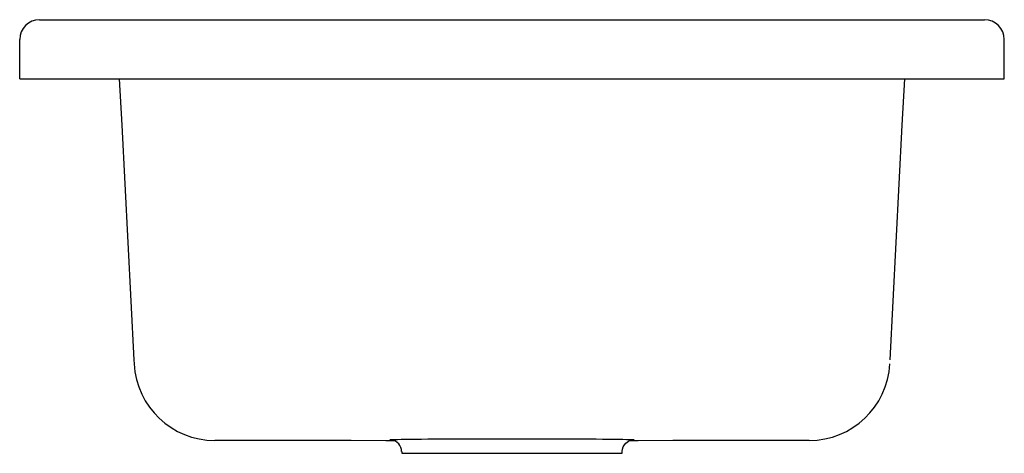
# Model space of a CAD drawing. Header units: millimetres. Extents: x 1328.85 to 1329.35, y 1492.738 to 1492.958.
import ezdxf

# ---------------------------------------------------------------- set-up
doc = ezdxf.new("R2010")
doc.units = ezdxf.units.MM
doc.layers.add('SANINDUSA', color=3, linetype='Continuous')

msp = doc.modelspace()

# ---------------------------------------------------------------- linework, layer by layer
at = {"layer": 'SANINDUSA'}
for p, q in [((1328.860353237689, 1492.958000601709), (1329.340353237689, 1492.958000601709)), ((1328.850353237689, 1492.928000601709), (1328.850353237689, 1492.948000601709)), ((1329.350353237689, 1492.928000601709), (1329.350353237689, 1492.948000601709)), ((1328.850353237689, 1492.928000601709), (1328.855353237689, 1492.928000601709)), ((1328.855353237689, 1492.928000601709), (1329.345353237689, 1492.928000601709)), ((1328.900913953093, 1492.928000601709), (1328.902141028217, 1492.90451834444)), ((1329.29856544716, 1492.90451834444), (1329.299792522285, 1492.928000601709)), ((1329.345353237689, 1492.928000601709), (1329.350353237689, 1492.928000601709)), ((1328.902141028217, 1492.90451834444), (1328.908380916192, 1492.785454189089)), ((1329.292325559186, 1492.785454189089), (1329.29856544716, 1492.90451834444)), ((1328.908380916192, 1492.785454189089), (1328.908492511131, 1492.783324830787)), ((1329.044353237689, 1492.738861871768), (1329.044353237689, 1492.738000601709)), ((1329.044353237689, 1492.738000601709), (1329.156353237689, 1492.738000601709)), ((1329.156353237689, 1492.738000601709), (1329.156353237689, 1492.738861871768))]:
    msp.add_line(p, q, dxfattribs=at)
at = {"layer": 'SANINDUSA', "flags": 128}
for points in [[(1329.039103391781, 1492.744777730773), (1329.038654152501, 1492.744808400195), (1329.038369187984, 1492.744849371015), (1329.03844094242, 1492.744890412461), (1329.038869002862, 1492.744931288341), (1329.039650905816, 1492.744971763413), (1329.040782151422, 1492.745011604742), (1329.042256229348, 1492.745050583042), (1329.044064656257, 1492.745088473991), (1329.046197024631, 1492.745125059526), (1329.048641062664, 1492.745160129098), (1329.051382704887, 1492.745193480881), (1329.054406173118, 1492.745224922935), (1329.057694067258, 1492.745254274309), (1329.061227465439, 1492.745281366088), (1329.064986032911, 1492.745306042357), (1329.068948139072, 1492.745328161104), (1329.073090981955, 1492.745347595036), (1329.077390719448, 1492.74536423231), (1329.081822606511, 1492.745377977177), (1329.086361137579, 1492.745388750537), (1329.090980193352, 1492.745396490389), (1329.095653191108, 1492.745401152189), (1329.100353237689, 1492.745402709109), (1329.10505328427, 1492.745401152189), (1329.109726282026, 1492.745396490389), (1329.114345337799, 1492.745388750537), (1329.118883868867, 1492.745377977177), (1329.12331575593, 1492.74536423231), (1329.127615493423, 1492.745347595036), (1329.131758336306, 1492.745328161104), (1329.135720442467, 1492.745306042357), (1329.139479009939, 1492.745281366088), (1329.14301240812, 1492.745254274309), (1329.14630030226, 1492.745224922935), (1329.149323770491, 1492.745193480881), (1329.152065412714, 1492.745160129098), (1329.154509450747, 1492.745125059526), (1329.156641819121, 1492.745088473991), (1329.15845024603, 1492.745050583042), (1329.159924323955, 1492.745011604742), (1329.161055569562, 1492.744971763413), (1329.161837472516, 1492.744931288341), (1329.162265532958, 1492.744890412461), (1329.162337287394, 1492.744849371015), (1329.162052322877, 1492.744808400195), (1329.161526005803, 1492.744785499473)], [(1329.040638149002, 1492.744402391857), (1329.036226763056, 1492.744406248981), (1329.018708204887, 1492.744424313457), (1329.001255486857, 1492.744446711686), (1328.983882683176, 1492.744473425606), (1328.966603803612, 1492.744504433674), (1328.949432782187, 1492.744539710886)], [(1329.15637335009, 1492.738852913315), (1329.156470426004, 1492.740041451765), (1329.156847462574, 1492.741245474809), (1329.157406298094, 1492.742255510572), (1329.158081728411, 1492.743073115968), (1329.158812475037, 1492.743702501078), (1329.159530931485, 1492.744152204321), (1329.160157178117, 1492.744439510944), (1329.160644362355, 1492.744605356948), (1329.161011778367, 1492.744699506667), (1329.161276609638, 1492.744751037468), (1329.1614517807, 1492.744777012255), (1329.161526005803, 1492.744785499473), (1329.161521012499, 1492.744785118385)], [(1329.251273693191, 1492.744539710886), (1329.234102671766, 1492.744504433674), (1329.216823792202, 1492.744473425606), (1329.199450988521, 1492.744446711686), (1329.181998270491, 1492.744424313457), (1329.164479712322, 1492.744406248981), (1329.160076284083, 1492.744402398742)]]:
    msp.add_lwpolyline(points, dxfattribs=at)
at = {"layer": 'SANINDUSA'}
for centre, radius, start, end in [((1328.860353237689, 1492.948000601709), 0.01000000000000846, 90, 180), ((1329.340353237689, 1492.948000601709), 0.009999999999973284, 0, 90), ((1328.949352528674, 1492.785455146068), 0.0409155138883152, 182.9845229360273, 270.1123825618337), ((1329.251352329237, 1492.785456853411), 0.0409172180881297, 269.8898870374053, 357.0132074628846), ((1329.038457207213, 1492.738958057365), 0.005855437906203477, 359.1043792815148, 83.66414385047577)]:
    msp.add_arc(centre, radius, start, end, dxfattribs=at)

doc.saveas('drawing.dxf')
